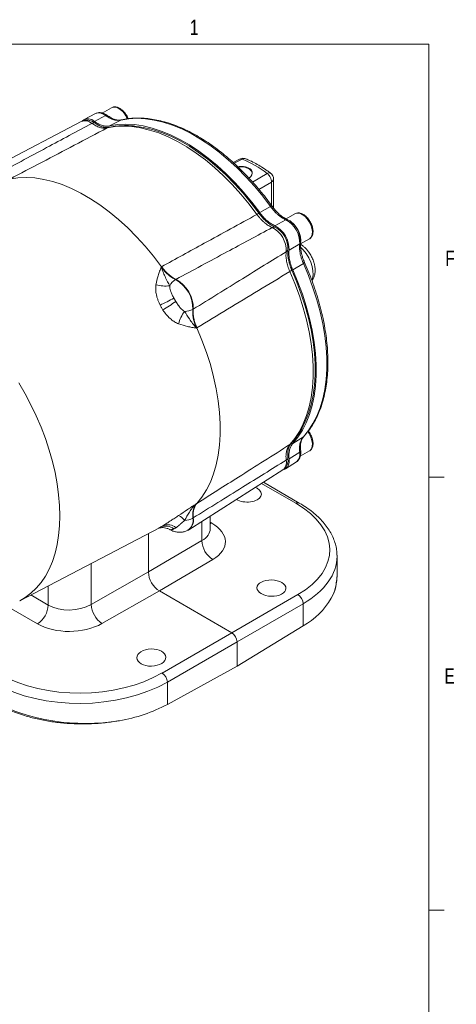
# Model space of a CAD drawing. Header units: inches. Extents: x 0.3 to 33.9, y 0.2 to 21.7.
# Tile 18 of 18: x 30.2 to 33.7, y 13.7 to 21.6. Entities that reach past the tile are written whole.
import ezdxf

# ---------------------------------------------------------------- set-up
doc = ezdxf.new("R2010")
doc.units = ezdxf.units.IN
doc.header["$MEASUREMENT"] = 0
doc.layers.add('SLD-0', color=7, linetype='Continuous', lineweight=15)
doc.styles.add('SLDTEXTSTYLE0', font='TXT', dxfattribs={"width": 0.75})

msp = doc.modelspace()

# ---------------------------------------------------------------- linework, layer by layer
at = {"color": 7, "linetype": 'Continuous', "lineweight": 15}
for p, q in [((30.8262, 20.849), (30.735, 20.8014)), ((30.9558, 20.8964), (30.8813, 20.8534)), ((30.7151, 20.7865), (29.917, 20.3702)), ((30.9077, 20.8328), (30.8185, 20.785)), ((31.0312, 20.7964), (30.9411, 20.7491)), ((31.0379, 20.798), (31.0312, 20.7964)), ((31.9926, 20.4809), (31.9399, 20.4542)), ((32.2664, 20.0853), (32.2664, 20.3195)), ((32.2433, 20.0966), (32.1551, 20.0483)), ((32.3667, 19.9905), (32.2776, 19.9426)), ((32.4403, 20.0395), (32.3687, 19.9981)), ((32.486, 19.795), (32.5576, 19.8364)), ((32.4784, 19.7971), (32.3924, 19.7439)), ((31.3613, 19.611), (31.3582, 19.6091)), ((32.5085, 19.6372), (32.4226, 19.585)), ((31.4746, 19.5073), (31.4777, 19.5092)), ((31.617, 19.268), (31.6138, 19.2663)), ((31.6437, 19.1145), (31.6469, 19.1162)), ((32.5085, 18.2375), (32.4226, 18.1831)), ((32.5134, 18.2425), (32.5085, 18.2375)), ((32.4784, 18.1123), (32.3924, 18.059)), ((32.4829, 18.079), (32.5576, 18.1221)), ((32.3648, 17.9784), (32.4517, 18.0336)), ((31.5824, 17.4857), (32.342, 17.9686)), ((32.4751, 17.7016), (32.1852, 17.869)), ((31.6469, 17.6986), (31.6437, 17.6969)), ((31.7544, 17.4914), (31.7544, 17.5951)), ((31.6138, 17.5797), (31.617, 17.5814)), ((30.2133, 16.9122), (31.3433, 17.5016)), ((31.2548, 17.4555), (31.2548, 17.1442)), ((31.5748, 17.4815), (31.5779, 17.4831)), ((31.6873, 17.3984), (31.2548, 17.1442)), ((32.7804, 17.1105), (32.7804, 17.2718)), ((31.3432, 16.9912), (31.7764, 17.2458)), ((31.2548, 17.1442), (30.7911, 16.881)), ((30.8786, 16.7275), (31.3432, 16.9912)), ((31.9289, 16.653), (31.3432, 16.9912)), ((32.4634, 16.9616), (31.9289, 16.653)), ((31.9713, 16.5796), (32.5058, 16.8881)), ((32.5058, 16.8881), (32.5058, 16.7082)), ((31.9289, 16.653), (31.3657, 16.3279)), ((32.5058, 16.7082), (31.9713, 16.3831)), ((31.4081, 16.2544), (31.9713, 16.5796)), ((31.9713, 16.3831), (31.9713, 16.5796)), ((31.9713, 16.3831), (31.4081, 16.0745)), ((31.4081, 16.0745), (31.4081, 16.2544))]:
    msp.add_line(p, q, dxfattribs=at)
at = {"color": 8, "linetype": 'Continuous', "lineweight": 15}
for p, q in [((32.0143, 20.4804), (31.9478, 20.447)), ((32.0972, 20.2958), (32.2148, 20.3647)), ((32.1486, 20.2365), (32.2503, 20.2959)), ((32.2503, 20.1066), (32.2503, 20.2959)), ((32.1695, 17.859), (32.4462, 17.6993)), ((31.6873, 17.5524), (31.6873, 17.3984)), ((31.7673, 17.5388), (31.7544, 17.5462)), ((31.7673, 17.5388), (31.7544, 17.5328)), ((30.7911, 16.881), (30.7911, 17.2135)), ((30.4438, 17.0324), (30.4438, 16.8768)), ((30.4438, 16.8768), (30.3022, 16.9585)), ((30.1087, 16.8688), (30.3577, 16.725))]:
    msp.add_line(p, q, dxfattribs=at)
at = {"color": 7, "linetype": 'Continuous', "lineweight": 15, "flags": 128}
for points in [[(30.7786, 20.7942), (30.7964, 20.7879), (30.8178, 20.7752)], [(31.0312, 20.7964), (31.095, 20.807), (31.1615, 20.8106), (31.2305, 20.8072), (31.3016, 20.7968), (31.3744, 20.7795), (31.4485, 20.7554), (31.5236, 20.7245), (31.5993, 20.6871), (31.6751, 20.6433), (31.7508, 20.5933), (31.8259, 20.5375), (31.9001, 20.476), (31.9728, 20.4093), (32.0439, 20.3376), (32.1129, 20.2613), (32.1795, 20.1809), (32.2433, 20.0966)], [(30.9212, 20.7332), (30.9849, 20.7437), (31.0515, 20.7473), (31.1204, 20.7438), (31.1914, 20.7334), (31.2642, 20.7161), (31.3382, 20.6919), (31.4133, 20.6611), (31.4889, 20.6237), (31.5647, 20.5799), (31.6403, 20.53), (31.7153, 20.4743), (31.7894, 20.4129), (31.8621, 20.3463), (31.9331, 20.2747), (32.0021, 20.1985), (32.0686, 20.1181), (32.1324, 20.034)], [(30.9411, 20.7491), (31.005, 20.7596), (31.0717, 20.7631), (31.1408, 20.7597), (31.212, 20.7492), (31.2849, 20.7319), (31.3591, 20.7077), (31.4343, 20.6767), (31.5101, 20.6392), (31.5861, 20.5954), (31.6618, 20.5454), (31.737, 20.4895), (31.8113, 20.428), (31.8842, 20.3612), (31.9554, 20.2894), (32.0245, 20.2131), (32.0912, 20.1326), (32.1551, 20.0483)], [(31.137, 20.7483), (31.1443, 20.7476), (31.2148, 20.7373), (31.2871, 20.7201), (31.3607, 20.6961), (31.4353, 20.6654), (31.5104, 20.6282), (31.5857, 20.5847), (31.6609, 20.5352), (31.7354, 20.4797), (31.8091, 20.4187), (31.8813, 20.3525), (31.9519, 20.2814), (32.0204, 20.2057), (32.0865, 20.1258), (32.1499, 20.0422)], [(31.9794, 20.4177), (31.9817, 20.418), (32.0079, 20.4191), (32.0336, 20.4159), (32.0567, 20.4086), (32.0753, 20.3979), (32.0879, 20.3846), (32.0934, 20.3697), (32.0916, 20.3546), (32.0824, 20.3404), (32.0666, 20.3282)], [(30.1336, 20.3197), (30.1985, 20.3296), (30.266, 20.3325), (30.336, 20.3285), (30.408, 20.3174), (30.4817, 20.2995), (30.5567, 20.2748), (30.6326, 20.2434), (30.7091, 20.2055), (30.7858, 20.1612), (30.8623, 20.1108), (30.9383, 20.0545), (31.0133, 19.9927), (31.0869, 19.9255), (31.1589, 19.8534), (31.2289, 19.7767), (31.2964, 19.6957), (31.3613, 19.611)], [(32.5576, 19.8364), (32.5596, 19.8376), (32.5628, 19.84), (32.5739, 19.8538), (32.5804, 19.873), (32.5817, 19.8962), (32.5778, 19.922), (32.5689, 19.9488), (32.5557, 19.9749), (32.5389, 19.9987), (32.5195, 20.0187), (32.4989, 20.0336)], [(32.4147, 19.5835), (32.4555, 19.4868), (32.4916, 19.3896), (32.5229, 19.2924), (32.5492, 19.1957), (32.5704, 19.1), (32.5864, 19.0058), (32.5971, 18.9135), (32.6025, 18.8236), (32.6025, 18.7367), (32.5971, 18.653), (32.5864, 18.5731), (32.5704, 18.4973), (32.5492, 18.4261), (32.5229, 18.3598), (32.5175, 18.3482)], [(32.4226, 19.585), (32.4636, 19.4875), (32.5, 19.3894), (32.5316, 19.2914), (32.5581, 19.1939), (32.5795, 19.0974), (32.5957, 19.0023), (32.6065, 18.9092), (32.6119, 18.8186), (32.6119, 18.7309), (32.6065, 18.6465), (32.5957, 18.5659), (32.5795, 18.4895), (32.5581, 18.4177), (32.5316, 18.3508), (32.5, 18.2892), (32.4636, 18.2332), (32.4226, 18.1831)], [(32.5085, 19.6372), (32.5496, 19.5398), (32.586, 19.4419), (32.6176, 19.344), (32.6441, 19.2466), (32.6655, 19.1502), (32.6817, 19.0553), (32.6925, 18.9623), (32.6979, 18.8718), (32.6979, 18.7842), (32.6925, 18.6999), (32.6817, 18.6194), (32.6655, 18.5432), (32.6441, 18.4715), (32.6176, 18.4047), (32.586, 18.3433), (32.5496, 18.2874), (32.5085, 18.2375)], [(32.3988, 19.5724), (32.4398, 19.4751), (32.4762, 19.3773), (32.5077, 19.2795), (32.5341, 19.1822), (32.5555, 19.0859), (32.5716, 18.9911), (32.5824, 18.8982), (32.5878, 18.8078), (32.5878, 18.7202), (32.5824, 18.6361), (32.5716, 18.5556), (32.5555, 18.4794), (32.5341, 18.4078), (32.5077, 18.341), (32.4762, 18.2796), (32.4398, 18.2238), (32.3988, 18.1738)], [(31.6469, 19.1162), (31.6879, 19.0177), (31.7242, 18.9187), (31.7557, 18.8198), (31.7821, 18.7214), (31.8035, 18.624), (31.8196, 18.5281), (31.8303, 18.4342), (31.8357, 18.3427), (31.8357, 18.2541), (31.8303, 18.1689), (31.8196, 18.0874), (31.8035, 18.0101), (31.7821, 17.9373), (31.7557, 17.8695), (31.7242, 17.8069), (31.6879, 17.7498), (31.6469, 17.6986)], [(32.5576, 18.1221), (32.5596, 18.1234), (32.5628, 18.1258), (32.5739, 18.1396), (32.5804, 18.1587), (32.5817, 18.1819), (32.5778, 18.2077), (32.5689, 18.2345), (32.5557, 18.2607), (32.5437, 18.2784)], [(32.3835, 18.0633), (32.3839, 18.0383), (32.3799, 18.0184)], [(32.3924, 18.059), (32.3926, 18.0319), (32.3876, 18.0085), (32.3776, 17.99), (32.363, 17.9773), (32.3517, 17.9725)]]:
    msp.add_lwpolyline(points, dxfattribs=at)
at = {"color": 8, "linetype": 'Continuous', "lineweight": 15, "flags": 128}
for points in [[(32.576, 19.504), (32.5809, 19.5165), (32.5863, 19.545), (32.586, 19.5773), (32.5801, 19.6121), (32.5687, 19.648), (32.5524, 19.6835), (32.5318, 19.7171), (32.5078, 19.7473), (32.486, 19.769)], [(30.2132, 16.9121), (30.2566, 16.9377), (30.3035, 16.9727), (30.3467, 17.0135), (30.3858, 17.0598), (30.4208, 17.1114), (30.4514, 17.1682), (30.4776, 17.2297), (30.4992, 17.2958), (30.5161, 17.3661), (30.5282, 17.4403), (30.5355, 17.5181), (30.538, 17.599), (30.5355, 17.6828), (30.5282, 17.769), (30.5161, 17.8572), (30.4992, 17.947), (30.4776, 18.038), (30.4514, 18.1298), (30.4208, 18.2219), (30.3858, 18.314), (30.3467, 18.4055), (30.3035, 18.496), (30.2566, 18.5852), (30.2062, 18.6726)]]:
    msp.add_lwpolyline(points, dxfattribs=at)
at = {"color": 8, "linetype": 'Continuous', "lineweight": 15}
for centre, radius, start, end in [((30.8537, 20.7744), 0.0795, 47.21988, 110.22479), ((30.9804, 20.8456), 0.0565, 52.89507, 115.79447), ((30.9184, 20.7401), 0.1786, 21.78318, 57.45529), ((30.7428, 20.7112), 0.0802, 47.08357, 110.1835), ((30.9393, 20.6986), 0.0391, 102.67915, 117.63983), ((32.0308, 20.4531), 0.0319, 70.38264, 121.13989), ((32.2306, 20.3452), 0.0251, 60.47097, 129.09439), ((32.2373, 20.3221), 0.0292, 296.42044, 354.97341), ((32.4649, 19.9886), 0.0565, 52.89507, 115.79447), ((32.3779, 18.2068), 0.0391, 302.35467, 317.28889), ((32.2906, 18.0303), 0.0802, 309.81506, 12.91856), ((32.4627, 17.6748), 0.0295, 65.16242, 124.09278), ((31.5192, 17.5604), 0.0965, 304.91161, 11.50756)]:
    msp.add_arc(centre, radius, start, end, dxfattribs=at)
at = {"color": 7, "linetype": 'Continuous', "lineweight": 15}
for centre, radius, start, end in [((30.7666, 20.7334), 0.0732, 44.78864, 128.07326), ((30.8161, 20.7392), 0.036, 87.25832, 121.38782), ((31.7066, 19.716), 0.824, 51.92895, 68.07642), ((32.1798, 19.9555), 0.0917, 109.00709, 121.13559), ((32.2707, 19.8062), 0.2078, 357.51324, 62.48676), ((32.3154, 19.8337), 0.1659, 350.50032, 59.35676), ((32.2733, 19.8982), 0.0342, 81.52756, 120.04999), ((32.1599, 19.7422), 0.2091, 357.41001, 62.58999), ((32.1779, 19.7526), 0.2147, 357.68888, 62.31112), ((32.1884, 19.7586), 0.1954, 357.41001, 62.58999), ((32.3517, 19.7624), 0.0342, 299.94369, 338.46473), ((32.3546, 19.6528), 0.0918, 298.85991, 310.97791), ((31.5601, 19.3766), 0.1562, 123.19564, 148.63622), ((31.3465, 19.2726), 0.2674, 358.64035, 61.35966), ((31.3495, 19.2743), 0.2676, 358.6456, 61.3544), ((31.3904, 19.7164), 0.2611, 253.42156, 278.00524), ((30.3677, 21.3651), 2.286, 295.43965, 298.56495), ((32.6725, 17.3737), 2.2921, 121.43874, 124.5558), ((31.5434, 19.4057), 0.1562, 271.36288, 296.79937), ((31.7529, 19.0888), 0.2612, 141.99796, 166.57622), ((32.3516, 18.0798), 0.036, 298.60616, 332.73142), ((32.4008, 18.0947), 0.0795, 309.77375, 12.78227), ((31.4535, 17.4993), 0.1111, 32.60149, 65.89971), ((31.3954, 17.4095), 0.1059, 51.82044, 115.527), ((31.412, 17.4273), 0.0991, 48.99264, 113.52213), ((31.5234, 17.7547), 0.197, 276.91515, 297.3272), ((31.5222, 17.5622), 0.0967, 305.17568, 11.47369), ((31.8699, 17.4027), 0.1827, 181.36516, 239.20336), ((32.4175, 16.8861), 0.0883, 1.29243, 58.70757), ((30.2512, 16.8858), 0.1928, 303.54035, 357.32575), ((30.9938, 16.895), 0.2032, 183.93686, 235.47698), ((32.199, 17.2497), 0.6224, 299.53899, 329.30446), ((31.3116, 16.2477), 0.0967, 3.99228, 56.00772), ((30.803, 17.2183), 1.294, 279.67825, 297.88367)]:
    msp.add_arc(centre, radius, start, end, dxfattribs=at)
for centre, major_axis, ratio, start_param, end_param in [((32.051, 17.7751), (0.1172, -0.0026), 0.561981, 0.797818, 0.955648), ((32.051, 17.7751), (0.1172, -0.0026), 0.561981, 3.927602, 7.081004), ((31.7815, 17.3356), (0.9399, -0.0208), 0.561981, 5.536387, 7.081004), ((31.5021, 17.3937), (0.375, -0.0083), 0.561981, 5.545114, 7.081004), ((31.7804, 17.286), (0.9999, -0.0208), 0.562909, 0.011712, 0.025172), ((31.3433, 17.0932), (-0.0625, 0.1082), 0.577909, 0.785669, 2.355552), ((31.7804, 17.0963), (0.9999, 0.0219), 0.591316, 5.964807, 6.270262), ((30.6206, 16.9868), (0.2499, 0.0089), 0.599485, 3.905762, 5.441651), ((30.6229, 16.8861), (0.375, 0.0087), 0.592198, 3.913199, 5.449089), ((31.9289, 16.604), (-0.03, 0.052), 0.577777, 3.927415, 5.497526), ((30.7187, 16.7221), (0.9399, 0.0219), 0.592198, 3.913199, 5.457816), ((30.7198, 16.6737), (0.9999, 0.0219), 0.591316, 3.914067, 5.458684), ((30.7198, 16.484), (0.9999, -0.0208), 0.562909, 3.938703, 5.029556)]:
    msp.add_ellipse(centre, major_axis=major_axis, ratio=ratio, start_param=start_param, end_param=end_param, dxfattribs=at)
at = {"color": 8, "linetype": 'Continuous', "lineweight": 15}
for centre, major_axis, ratio, start_param, end_param in [((31.5044, 17.4971), (0.25, -0.0082), 0.554197, 5.550838, 6.301329), ((31.7804, 17.286), (0.9999, -0.0208), 0.562909, 5.535679, 6.294897)]:
    msp.add_ellipse(centre, major_axis=major_axis, ratio=ratio, start_param=start_param, end_param=end_param, dxfattribs=at)
at = {"color": 7, "linetype": 'Continuous', "lineweight": 15}
for centre, major_axis, ratio in [((32.2501, 17.0142), (0.1172, -0.0026), 0.561981), ((31.2778, 16.453), (0.1172, 0.0027), 0.592198)]:
    msp.add_ellipse(centre, major_axis=major_axis, ratio=ratio, dxfattribs=at)
for points, knots in [([(30.9218, 20.8337), (30.9174, 20.8369), (30.9074, 20.8438), (30.891, 20.8513), (30.873, 20.8564), (30.8545, 20.8573), (30.8382, 20.8549), (30.8294, 20.85), (30.826, 20.8482)], [0, 0, 0, 0, 0.146059, 0.324632, 0.507537, 0.693185, 0.88208, 1, 1, 1, 1]), ([(31.0901, 20.8071), (31.0885, 20.8117), (31.0834, 20.8261), (31.0678, 20.8505), (31.0473, 20.8739), (31.0247, 20.8907), (31.0027, 20.901), (30.9779, 20.9052), (30.9635, 20.8995), (30.9558, 20.8964)], [0, 0, 0, 0, 0.071971, 0.225292, 0.409544, 0.528829, 0.666877, 0.824026, 1, 1, 1, 1]), ([(30.7974, 20.77), (30.6751, 20.7044), (30.4152, 20.5651), (30.155, 20.426), (30.0172, 20.3523)], [0, 0, 0, 0, 0.4703254, 1, 1, 1, 1]), ([(30.7794, 20.7934), (30.7746, 20.7945), (30.7625, 20.7975), (30.7426, 20.796), (30.7252, 20.7923), (30.7169, 20.7869), (30.7149, 20.7856)], [0, 0, 0, 0, 0.2214807, 0.5602897, 0.8915242, 1, 1, 1, 1]), ([(30.7974, 20.77), (30.8081, 20.7628), (30.8298, 20.7484), (30.862, 20.7357), (30.8933, 20.7294), (30.9118, 20.7319), (30.9212, 20.7332)], [0, 0, 0, 0, 0.245724, 0.500002, 0.745724, 1, 1, 1, 1]), ([(30.8178, 20.7752), (30.828, 20.7684), (30.8485, 20.7547), (30.8761, 20.7423), (30.8926, 20.7391), (30.8992, 20.7377)], [0, 0, 0, 0, 0.368972, 0.748644, 1, 1, 1, 1]), ([(30.8185, 20.785), (30.83, 20.7774), (30.8513, 20.7635), (30.8823, 20.7516), (30.9125, 20.7453), (30.9311, 20.7478), (30.9411, 20.7491)], [0, 0, 0, 0, 0.2668539, 0.4941326, 0.7280068, 1, 1, 1, 1]), ([(30.9077, 20.8328), (30.9117, 20.83), (30.9213, 20.8233), (30.9351, 20.8151), (30.9508, 20.8075), (30.9669, 20.8008), (30.9858, 20.7962), (31.008, 20.7926), (31.0229, 20.795), (31.0312, 20.7964)], [0, 0, 0, 0, 0.093134, 0.221777, 0.318053, 0.456595, 0.594338, 0.772833, 1, 1, 1, 1]), ([(31.0377, 20.7984), (31.0287, 20.797), (31.0125, 20.7946), (30.9881, 20.7999), (30.9694, 20.8059), (30.9527, 20.8144), (30.9376, 20.8229), (30.9266, 20.8306), (30.9219, 20.8339)], [0, 0, 0, 0, 0.259046, 0.465773, 0.620947, 0.729269, 0.884383, 1, 1, 1, 1]), ([(32.2546, 20.1006), (32.2524, 20.1037), (32.2361, 20.1268), (32.2036, 20.1691), (32.1567, 20.2278), (32.1069, 20.2859), (32.0545, 20.343), (32.0001, 20.3983), (31.9438, 20.4514), (31.886, 20.5019), (31.827, 20.5494), (31.767, 20.5937), (31.7063, 20.6344), (31.6451, 20.6714), (31.5835, 20.7044), (31.522, 20.7333), (31.4605, 20.758), (31.3994, 20.7783), (31.3388, 20.7942), (31.2789, 20.8054), (31.2199, 20.8118), (31.1618, 20.8136), (31.1051, 20.81), (31.0631, 20.8046), (31.0408, 20.7988), (31.0361, 20.7976)], [0, 0, 0, 0, 0.006424, 0.047139, 0.089533, 0.133206, 0.177836, 0.223197, 0.269123, 0.31549, 0.362207, 0.409203, 0.456426, 0.503837, 0.551411, 0.59913, 0.646985, 0.694977, 0.743114, 0.791416, 0.839912, 0.888645, 0.937673, 0.987074, 1, 1, 1, 1]), ([(30.1336, 20.3197), (30.3072, 20.4108), (30.5698, 20.5487), (30.8322, 20.6865), (30.9212, 20.7332)], [0, 0, 0, 0, 0.661168, 1, 1, 1, 1]), ([(30.9304, 20.7369), (30.9272, 20.7363), (30.9193, 20.7349), (30.908, 20.7349), (30.8997, 20.7371), (30.8991, 20.7373)], [0, 0, 0, 0, 0.395533, 0.956421, 1, 1, 1, 1]), ([(31.1335, 20.7485), (31.1311, 20.7488), (31.1066, 20.7519), (31.0614, 20.7522), (30.9999, 20.7491), (30.9568, 20.7424), (30.9345, 20.7375), (30.9307, 20.7367)], [0, 0, 0, 0, 0.034524, 0.344819, 0.653392, 0.941465, 1, 1, 1, 1]), ([(32.0411, 20.4826), (32.0373, 20.4841), (32.0272, 20.4881), (32.0099, 20.4877), (31.9982, 20.483), (31.9927, 20.4809)], [0, 0, 0, 0, 0.244101, 0.649995, 1, 1, 1, 1]), ([(32.2429, 20.3667), (32.2338, 20.3737), (32.2098, 20.3922), (32.17, 20.4185), (32.1237, 20.4456), (32.0807, 20.4674), (32.0533, 20.4782), (32.0414, 20.4828)], [0, 0, 0, 0, 0.137684, 0.365238, 0.594466, 0.825088, 1, 1, 1, 1]), ([(31.9781, 20.4184), (31.9853, 20.4196), (32.0033, 20.4228), (32.0331, 20.4207), (32.0617, 20.4126), (32.0827, 20.3991), (32.0945, 20.3821), (32.0968, 20.3632), (32.0881, 20.345), (32.0766, 20.3325), (32.0665, 20.3285), (32.0652, 20.328)], [0, 0, 0, 0, 0.089757, 0.224152, 0.351936, 0.474013, 0.594278, 0.71727, 0.845887, 0.980503, 1, 1, 1, 1]), ([(32.2503, 20.2959), (32.25, 20.3018), (32.2492, 20.314), (32.2419, 20.3325), (32.233, 20.3468), (32.224, 20.3573), (32.218, 20.3621), (32.2148, 20.3647)], [0, 0, 0, 0, 0.241771, 0.499322, 0.700331, 0.837915, 1, 1, 1, 1]), ([(32.2661, 20.3195), (32.266, 20.3234), (32.2658, 20.3328), (32.2603, 20.3473), (32.2524, 20.3597), (32.245, 20.3648), (32.2425, 20.3665)], [0, 0, 0, 0, 0.21244, 0.511818, 0.837659, 1, 1, 1, 1]), ([(32.2433, 20.0966), (32.2466, 20.0921), (32.2547, 20.0814), (32.2669, 20.0668), (32.2814, 20.0513), (32.2966, 20.0363), (32.3159, 20.0207), (32.3394, 20.0035), (32.3569, 19.9952), (32.3667, 19.9905)], [0, 0, 0, 0, 0.093134, 0.221777, 0.318054, 0.456595, 0.594338, 0.772833, 1, 1, 1, 1]), ([(32.3805, 19.9918), (32.369, 19.9973), (32.3485, 20.0073), (32.3212, 20.0285), (32.301, 20.0463), (32.284, 20.0644), (32.269, 20.0815), (32.259, 20.095), (32.2547, 20.1007)], [0, 0, 0, 0, 0.260311, 0.467829, 0.623253, 0.73143, 0.885576, 1, 1, 1, 1]), ([(32.1324, 20.034), (31.9903, 19.9561), (31.7333, 19.8151), (31.4763, 19.6741), (31.3613, 19.611)], [0, 0, 0, 0, 0.55255, 1, 1, 1, 1]), ([(32.1324, 20.034), (32.1368, 20.0281), (32.1458, 20.0162), (32.1603, 19.9994), (32.1755, 19.9836), (32.1913, 19.9692), (32.2072, 19.9564), (32.2233, 19.9452), (32.2397, 19.9354), (32.2506, 19.9304), (32.2561, 19.9278)], [0, 0, 0, 0, 0.122352, 0.245715, 0.372298, 0.500002, 0.622352, 0.745715, 0.872297, 1, 1, 1, 1]), ([(32.1499, 20.0422), (32.1585, 20.031), (32.176, 20.0083), (32.2052, 19.9793), (32.2357, 19.955), (32.2603, 19.9401), (32.2745, 19.9338), (32.2783, 19.9321)], [0, 0, 0, 0, 0.225412, 0.457361, 0.682763, 0.914702, 1, 1, 1, 1]), ([(32.1551, 20.0483), (32.1649, 20.0356), (32.183, 20.0123), (32.2129, 19.9837), (32.2442, 19.9594), (32.2659, 19.9485), (32.2776, 19.9426)], [0, 0, 0, 0, 0.266835, 0.494114, 0.727989, 1, 1, 1, 1]), ([(32.4602, 19.9156), (32.455, 19.9239), (32.4476, 19.9357), (32.4347, 19.9513), (32.4232, 19.9634), (32.4086, 19.9757), (32.3943, 19.9854), (32.3846, 19.9897), (32.3805, 19.9915)], [0, 0, 0, 0, 0.2488213, 0.350025, 0.5162401, 0.6860796, 0.8663529, 1, 1, 1, 1]), ([(32.5604, 19.8388), (32.5647, 19.8421), (32.5738, 19.849), (32.5843, 19.8697), (32.5882, 19.8986), (32.5824, 19.9325), (32.5705, 19.9637), (32.5526, 19.9936), (32.5317, 20.0169), (32.5092, 20.0337), (32.4872, 20.044), (32.4624, 20.0482), (32.448, 20.0425), (32.4403, 20.0395)], [0, 0, 0, 0, 0.064883, 0.137529, 0.260506, 0.360954, 0.455295, 0.545286, 0.653433, 0.723447, 0.804474, 0.896712, 1, 1, 1, 1]), ([(31.4777, 19.5092), (31.6151, 19.5831), (31.8744, 19.7228), (32.134, 19.8622), (32.2561, 19.9278)], [0, 0, 0, 0, 0.529676, 1, 1, 1, 1]), ([(32.486, 19.8086), (32.4865, 19.8134), (32.4879, 19.8246), (32.4862, 19.8433), (32.4825, 19.862), (32.4771, 19.8794), (32.4703, 19.8969), (32.4638, 19.9088), (32.4602, 19.9156)], [0, 0, 0, 0, 0.144236, 0.335261, 0.520752, 0.657623, 0.808081, 1, 1, 1, 1]), ([(32.3835, 19.7498), (32.3827, 19.7386), (32.381, 19.7158), (32.385, 19.678), (32.3939, 19.6385), (32.4039, 19.6092), (32.4115, 19.5909), (32.4136, 19.586), (32.4147, 19.5835)], [0, 0, 0, 0, 0.225409, 0.457356, 0.682755, 0.914693, 0.957325, 1, 1, 1, 1]), ([(32.3924, 19.7439), (32.3916, 19.7311), (32.3901, 19.7074), (32.3953, 19.6686), (32.405, 19.6281), (32.4164, 19.6001), (32.4226, 19.585)], [0, 0, 0, 0, 0.266854, 0.494133, 0.728007, 1, 1, 1, 1]), ([(32.4784, 19.7971), (32.4775, 19.7863), (32.4759, 19.7669), (32.4791, 19.7381), (32.4829, 19.7135), (32.4884, 19.6928), (32.4945, 19.6725), (32.501, 19.6546), (32.5063, 19.6423), (32.5085, 19.6372)], [0, 0, 0, 0, 0.227167, 0.405662, 0.543405, 0.681946, 0.778223, 0.906866, 1, 1, 1, 1]), ([(32.5676, 19.7048), (32.5612, 19.7151), (32.5523, 19.7294), (32.537, 19.7483), (32.5234, 19.7632), (32.506, 19.7786), (32.4927, 19.7889), (32.4849, 19.7932), (32.4838, 19.7938)], [0, 0, 0, 0, 0.283071, 0.394286, 0.578244, 0.766796, 0.967793, 1, 1, 1, 1]), ([(32.5178, 19.645), (32.515, 19.6516), (32.5083, 19.667), (32.501, 19.6885), (32.4938, 19.7123), (32.4885, 19.7387), (32.4838, 19.7729), (32.4854, 19.7957), (32.4864, 19.8084)], [0, 0, 0, 0, 0.114424, 0.268569, 0.376746, 0.532171, 0.739689, 1, 1, 1, 1]), ([(32.3688, 19.7327), (32.2509, 19.6598), (32.0003, 19.5047), (31.7497, 19.35), (31.617, 19.268)], [0, 0, 0, 0, 0.4703254, 1, 1, 1, 1]), ([(32.3688, 19.7327), (32.368, 19.7209), (32.3663, 19.6969), (32.3714, 19.6568), (32.3817, 19.6147), (32.3931, 19.5867), (32.3988, 19.5724)], [0, 0, 0, 0, 0.245724, 0.500002, 0.745724, 1, 1, 1, 1]), ([(32.5771, 19.4993), (32.5793, 19.502), (32.587, 19.5113), (32.5953, 19.5308), (32.6019, 19.5564), (32.6037, 19.5833), (32.6016, 19.6105), (32.5966, 19.6351), (32.5899, 19.6568), (32.5811, 19.6796), (32.5728, 19.6952), (32.5676, 19.7048)], [0, 0, 0, 0, 0.052202, 0.178626, 0.309353, 0.439998, 0.563036, 0.685677, 0.775706, 0.861303, 1, 1, 1, 1]), ([(31.3582, 19.6091), (31.3581, 19.609), (31.3537, 19.5974), (31.3451, 19.5742), (31.3288, 19.5278), (31.3211, 19.4907), (31.3159, 19.4662)], [0, 0, 0, 0, 0.002547, 0.254971, 0.506602, 1, 1, 1, 1]), ([(31.4268, 19.4579), (31.4158, 19.4786), (31.3985, 19.5112), (31.3751, 19.5626), (31.3636, 19.5929), (31.3582, 19.6089), (31.3582, 19.6091)], [0, 0, 0, 0, 0.458943, 0.721865, 0.99767, 1, 1, 1, 1]), ([(31.4746, 19.5073), (31.4645, 19.5125), (31.4439, 19.5232), (31.4137, 19.5468), (31.3844, 19.5752), (31.367, 19.5977), (31.3582, 19.6091)], [0, 0, 0, 0, 0.246206, 0.499999, 0.746205, 1, 1, 1, 1]), ([(31.3613, 19.611), (31.3638, 19.6076), (31.3745, 19.5933), (31.395, 19.5698), (31.4314, 19.5354), (31.4596, 19.5194), (31.4777, 19.5092)], [0, 0, 0, 0, 0.07334, 0.313043, 0.559699, 1, 1, 1, 1]), ([(32.5124, 18.241), (32.5135, 18.242), (32.5276, 18.2559), (32.5516, 18.287), (32.5841, 18.3342), (32.6127, 18.3859), (32.6378, 18.4414), (32.6591, 18.5005), (32.6765, 18.563), (32.6901, 18.6286), (32.6997, 18.6972), (32.7055, 18.7683), (32.7073, 18.8418), (32.7052, 18.9174), (32.6992, 18.9947), (32.6894, 19.0735), (32.6758, 19.1535), (32.6585, 19.2343), (32.6377, 19.3154), (32.6134, 19.3966), (32.5861, 19.4771), (32.5559, 19.5559), (32.533, 19.6118), (32.5195, 19.641), (32.5176, 19.645)], [0, 0, 0, 0, 0.003984, 0.053624, 0.103364, 0.153193, 0.203093, 0.253044, 0.303024, 0.353012, 0.402993, 0.452952, 0.502874, 0.552749, 0.602563, 0.652302, 0.701945, 0.75146, 0.800794, 0.849861, 0.898497, 0.946362, 0.992612, 1, 1, 1, 1]), ([(31.6469, 19.1162), (31.8127, 19.2168), (32.0633, 19.3688), (32.3139, 19.5209), (32.3988, 19.5724)], [0, 0, 0, 0, 0.6611682, 1, 1, 1, 1]), ([(31.3159, 19.4662), (31.3152, 19.4606), (31.3138, 19.4493), (31.3134, 19.4316), (31.3145, 19.4134), (31.3173, 19.3933), (31.3221, 19.3714), (31.3293, 19.3477), (31.3384, 19.324), (31.3459, 19.3085), (31.3497, 19.3007)], [0, 0, 0, 0, 0.10625, 0.213339, 0.322986, 0.433471, 0.571658, 0.711273, 0.855011, 1, 1, 1, 1]), ([(31.4608, 19.3573), (31.4597, 19.3593), (31.4538, 19.3701), (31.4436, 19.3901), (31.4302, 19.4217), (31.4281, 19.4444), (31.4268, 19.4579)], [0, 0, 0, 0, 0.061603, 0.328469, 0.601193, 1, 1, 1, 1]), ([(31.3724, 19.2614), (31.3742, 19.2586), (31.3844, 19.2434), (31.4051, 19.2167), (31.4352, 19.1871), (31.4668, 19.1638), (31.4881, 19.1542), (31.4988, 19.1494)], [0, 0, 0, 0, 0.054789, 0.306864, 0.566571, 0.779999, 1, 1, 1, 1]), ([(31.5471, 19.2495), (31.5361, 19.2574), (31.5168, 19.271), (31.4949, 19.3005), (31.483, 19.3196), (31.477, 19.3293)], [0, 0, 0, 0, 0.398876, 0.694912, 1, 1, 1, 1]), ([(31.6437, 19.1145), (31.6431, 19.116), (31.6369, 19.13), (31.6267, 19.1572), (31.6172, 19.1952), (31.6122, 19.2324), (31.6133, 19.2549), (31.6138, 19.2663)], [0, 0, 0, 0, 0.0286615, 0.2680197, 0.5143301, 0.7536885, 1, 1, 1, 1]), ([(31.617, 19.268), (31.6167, 19.2647), (31.6157, 19.2506), (31.6167, 19.2235), (31.6227, 19.1875), (31.6326, 19.1512), (31.6421, 19.128), (31.6469, 19.1162)], [0, 0, 0, 0, 0.073245, 0.312639, 0.558976, 0.776893, 1, 1, 1, 1]), ([(31.6437, 19.1145), (31.6436, 19.1146), (31.6324, 19.1273), (31.612, 19.1524), (31.5791, 19.1984), (31.5595, 19.2297), (31.5471, 19.2495)], [0, 0, 0, 0, 0.00233, 0.278135, 0.541057, 1, 1, 1, 1]), ([(31.4988, 19.1494), (31.5227, 19.1415), (31.5587, 19.1297), (31.6069, 19.1206), (31.6314, 19.1165), (31.6436, 19.1145), (31.6437, 19.1145)], [0, 0, 0, 0, 0.493398, 0.745029, 0.997453, 1, 1, 1, 1]), ([(32.4067, 18.1803), (32.414, 18.1886), (32.4347, 18.2117), (32.4654, 18.2537), (32.4945, 18.3005), (32.5096, 18.3325), (32.5155, 18.3451)], [0, 0, 0, 0, 0.172026, 0.483942, 0.797154, 1, 1, 1, 1]), ([(32.5085, 18.2375), (32.5032, 18.2309), (32.4938, 18.2193), (32.4857, 18.1982), (32.4802, 18.1795), (32.478, 18.1623), (32.4768, 18.1449), (32.4769, 18.1288), (32.4779, 18.1172), (32.4784, 18.1123)], [0, 0, 0, 0, 0.227167, 0.405662, 0.543405, 0.681947, 0.778223, 0.906866, 1, 1, 1, 1]), ([(32.4864, 18.124), (32.4859, 18.1298), (32.4847, 18.1432), (32.4849, 18.1604), (32.486, 18.1792), (32.4901, 18.1984), (32.4977, 18.2222), (32.5079, 18.235), (32.5136, 18.2421)], [0, 0, 0, 0, 0.115617, 0.27073, 0.379053, 0.534227, 0.740954, 1, 1, 1, 1]), ([(32.5604, 18.1246), (32.5647, 18.1278), (32.5738, 18.1347), (32.5843, 18.1554), (32.5882, 18.1843), (32.5825, 18.2184), (32.5702, 18.2491), (32.5583, 18.2714), (32.5494, 18.2809), (32.5475, 18.2829)], [0, 0, 0, 0, 0.114025, 0.241692, 0.457809, 0.634333, 0.800126, 0.958275, 1, 1, 1, 1]), ([(32.3988, 18.1738), (32.2604, 18.0863), (32.0098, 17.9279), (31.7591, 17.7695), (31.6469, 17.6986)], [0, 0, 0, 0, 0.55255, 1, 1, 1, 1]), ([(32.3988, 18.1738), (32.3932, 18.1666), (32.3818, 18.1519), (32.3716, 18.1221), (32.3664, 18.0875), (32.368, 18.0614), (32.3688, 18.0482)], [0, 0, 0, 0, 0.245724, 0.500002, 0.745724, 1, 1, 1, 1]), ([(32.3914, 18.1514), (32.3904, 18.1491), (32.3858, 18.1379), (32.3823, 18.1131), (32.3817, 18.0874), (32.3829, 18.0703), (32.3833, 18.0656), (32.3835, 18.0633)], [0, 0, 0, 0, 0.098567, 0.472998, 0.858289, 0.929109, 1, 1, 1, 1]), ([(32.4226, 18.1831), (32.4165, 18.1753), (32.4054, 18.1607), (32.3956, 18.1319), (32.3901, 18.0989), (32.3916, 18.073), (32.3924, 18.059)], [0, 0, 0, 0, 0.266835, 0.494114, 0.727989, 1, 1, 1, 1]), ([(32.3912, 18.1515), (32.3925, 18.1553), (32.3959, 18.1657), (32.4016, 18.1749), (32.4057, 18.1788), (32.4068, 18.1799)], [0, 0, 0, 0, 0.29277, 0.805442, 1, 1, 1, 1]), ([(32.452, 18.0341), (32.4526, 18.0344), (32.4596, 18.0378), (32.4696, 18.0491), (32.4803, 18.0668), (32.4859, 18.0871), (32.4879, 18.1064), (32.4866, 18.119), (32.4862, 18.1241)], [0, 0, 0, 0, 0.021358, 0.240324, 0.447077, 0.658114, 0.862588, 1, 1, 1, 1]), ([(31.617, 17.5814), (31.7497, 17.6639), (32.0003, 17.8197), (32.2509, 17.9751), (32.3688, 18.0482)], [0, 0, 0, 0, 0.5296757, 1, 1, 1, 1]), ([(32.3419, 17.9695), (32.3446, 17.971), (32.354, 17.9762), (32.366, 17.9903), (32.3758, 18.0057), (32.3787, 18.0159), (32.3795, 18.019)], [0, 0, 0, 0, 0.1467549, 0.5024698, 0.8504701, 1, 1, 1, 1]), ([(31.6437, 17.6969), (31.6436, 17.6968), (31.6314, 17.6886), (31.6069, 17.6722), (31.5587, 17.6402), (31.5227, 17.6164), (31.4988, 17.6007)], [0, 0, 0, 0, 0.002547, 0.254971, 0.506602, 1, 1, 1, 1]), ([(31.5471, 17.5591), (31.5595, 17.583), (31.5791, 17.6206), (31.612, 17.6657), (31.6324, 17.687), (31.6436, 17.6968), (31.6437, 17.6969)], [0, 0, 0, 0, 0.458943, 0.721865, 0.99767, 1, 1, 1, 1]), ([(31.6138, 17.5797), (31.6133, 17.5915), (31.6122, 17.6154), (31.6174, 17.6471), (31.6273, 17.6755), (31.6382, 17.6897), (31.6437, 17.6969)], [0, 0, 0, 0, 0.243914, 0.495196, 0.743693, 1, 1, 1, 1]), ([(31.6469, 17.6986), (31.6453, 17.6967), (31.6382, 17.6884), (31.628, 17.6706), (31.6196, 17.6435), (31.6156, 17.6136), (31.6165, 17.5922), (31.617, 17.5814)], [0, 0, 0, 0, 0.073245, 0.312639, 0.558976, 0.776893, 1, 1, 1, 1]), ([(32.7796, 17.2804), (32.7794, 17.2907), (32.7788, 17.3168), (32.7708, 17.3583), (32.7566, 17.4046), (32.7361, 17.45), (32.7098, 17.4944), (32.6775, 17.5375), (32.6395, 17.579), (32.596, 17.6187), (32.5472, 17.6563), (32.506, 17.6835), (32.4811, 17.6981), (32.4751, 17.7016)], [0, 0, 0, 0, 0.064025, 0.161119, 0.258586, 0.356885, 0.456297, 0.556889, 0.658541, 0.761013, 0.864028, 0.967339, 1, 1, 1, 1]), ([(31.4988, 17.6007), (31.4884, 17.5938), (31.4671, 17.5797), (31.4347, 17.558), (31.4018, 17.5363), (31.3824, 17.5243), (31.3724, 17.5182)], [0, 0, 0, 0, 0.21336, 0.43352, 0.711269, 1, 1, 1, 1]), ([(31.477, 17.5021), (31.4782, 17.5029), (31.4846, 17.5073), (31.4968, 17.5169), (31.5175, 17.5349), (31.536, 17.5501), (31.5471, 17.5591)], [0, 0, 0, 0, 0.061603, 0.328469, 0.601193, 1, 1, 1, 1]), ([(31.334, 17.4971), (31.3343, 17.4972), (31.3347, 17.4974), (31.3405, 17.4993), (31.3511, 17.5016), (31.3662, 17.503), (31.3854, 17.5021), (31.4068, 17.4967), (31.4218, 17.4913), (31.4285, 17.4866), (31.4285, 17.4866)], [0, 0, 0, 0, 0.129665, 0.248452, 0.366154, 0.49583, 0.647599, 0.817564, 0.998937, 1, 1, 1, 1]), ([(31.4285, 17.4871), (31.4317, 17.4852), (31.4433, 17.4781), (31.4654, 17.4703), (31.4938, 17.4647), (31.5225, 17.465), (31.5498, 17.4701), (31.5662, 17.4777), (31.574, 17.4813)], [0, 0, 0, 0, 0.074176, 0.268998, 0.458531, 0.645458, 0.831261, 1, 1, 1, 1]), ([(31.7544, 17.4909), (31.7544, 17.4908), (31.7545, 17.4905), (31.7545, 17.4911), (31.7545, 17.4914)], [0, 0, 0, 0, 0.363168, 1, 1, 1, 1]), ([(32.776, 17.0708), (32.7742, 17.0518), (32.7697, 17.0047), (32.7474, 16.9592), (32.7341, 16.932)], [0, 0, 0, 0, 0.401727, 1, 1, 1, 1]), ([(32.7778, 17.0707), (32.7785, 17.0752), (32.7802, 17.0864), (32.7799, 17.0976), (32.7796, 17.1042)], [0, 0, 0, 0, 0.407875, 1, 1, 1, 1]), ([(31.0205, 15.9427), (30.9818, 15.9365), (30.9072, 15.9246), (30.793, 15.9166), (30.681, 15.9155), (30.5693, 15.9217), (30.4597, 15.9352), (30.3532, 15.9556), (30.2403, 15.9857), (30.1236, 16.0275), (30.0503, 16.0663), (30.0137, 16.0857)], [0, 0, 0, 0, 0.110367, 0.212962, 0.315885, 0.418482, 0.52113, 0.624104, 0.726755, 0.863377, 1, 1, 1, 1])]:
    msp.add_open_spline(points, degree=3, knots=knots, dxfattribs=at)
at = {"color": 8, "linetype": 'Continuous', "lineweight": 15}
for points, knots in [([(30.9216, 20.834), (30.9215, 20.834), (30.9203, 20.8357), (30.9155, 20.836), (30.9103, 20.8338), (30.9077, 20.8328)], [0, 0, 0, 0, 0.0266993, 0.5133497, 1, 1, 1, 1]), ([(32.0143, 20.4804), (32.0113, 20.4814), (32.0056, 20.4833), (31.9983, 20.4833), (31.9946, 20.4813), (31.9929, 20.4804)], [0, 0, 0, 0, 0.38597, 0.713589, 1, 1, 1, 1]), ([(32.2543, 20.1004), (32.2543, 20.1006), (32.2542, 20.1015), (32.2506, 20.1005), (32.2457, 20.0979), (32.2433, 20.0966)], [0, 0, 0, 0, 0.164222, 0.582111, 1, 1, 1, 1]), ([(32.3805, 19.9914), (32.3786, 19.9921), (32.3745, 19.9937), (32.3695, 19.9917), (32.3667, 19.9905)], [0, 0, 0, 0, 0.437111, 1, 1, 1, 1]), ([(32.486, 19.8086), (32.4857, 19.8067), (32.485, 19.8022), (32.4808, 19.799), (32.4784, 19.7971)], [0, 0, 0, 0, 0.438414, 1, 1, 1, 1]), ([(32.5173, 19.6448), (32.5175, 19.6447), (32.5183, 19.6442), (32.5155, 19.6415), (32.5109, 19.6386), (32.5085, 19.6372)], [0, 0, 0, 0, 0.166235, 0.583118, 1, 1, 1, 1]), ([(32.4863, 18.1237), (32.4864, 18.1236), (32.4872, 18.1217), (32.485, 18.1175), (32.4806, 18.114), (32.4784, 18.1123)], [0, 0, 0, 0, 0.026778, 0.513389, 1, 1, 1, 1]), ([(31.3497, 17.505), (31.3482, 17.5042), (31.3458, 17.5029), (31.344, 17.502), (31.3433, 17.5017)], [0, 0, 0, 0, 0.638561, 1, 1, 1, 1]), ([(31.4286, 17.4866), (31.4299, 17.4861), (31.4323, 17.4852), (31.4385, 17.4856), (31.4451, 17.4869), (31.4526, 17.4891), (31.4581, 17.4915), (31.4608, 17.4927)], [0, 0, 0, 0, 0.238644, 0.425299, 0.613656, 0.80625, 1, 1, 1, 1])]:
    msp.add_open_spline(points, degree=3, knots=knots, dxfattribs=at)
at = {"color": 7, "linetype": 'Continuous', "lineweight": 15}
for points in [[(31.477, 19.3293), (31.4742, 19.3339), (31.4687, 19.3432), (31.4634, 19.3526), (31.4608, 19.3573)], [(31.3497, 19.3007), (31.3532, 19.294), (31.3603, 19.2806), (31.3684, 19.2678), (31.3724, 19.2614)], [(31.3724, 17.5182), (31.3684, 17.5157), (31.3603, 17.5109), (31.3532, 17.507), (31.3497, 17.505)], [(31.4608, 17.4927), (31.4634, 17.494), (31.4687, 17.4967), (31.4742, 17.5003), (31.477, 17.5021)]]:
    msp.add_open_spline(points, degree=3, dxfattribs=at)
at = {"layer": 'SLD-0'}
for p, q in [((0.5229, 21.4106), (33.5229, 21.4106)), ((33.5229, 0.4106), (33.5229, 21.4106)), ((33.5229, 17.9106), (33.6479, 17.9106)), ((33.5229, 14.4106), (33.6479, 14.4106))]:
    msp.add_line(p, q, dxfattribs=at)

# ---------------------------------------------------------------- texts
at = {"color": 7, "linetype": 'Continuous', "lineweight": 0, "char_height": 0.125, "attachment_point": 1, "style": 'SLDTEXTSTYLE0'}
for s, insert in [('1', (31.5904, 21.6076)), ('F', (33.6564, 19.7422)), ('E', (33.6495, 16.3669))]:
    msp.add_mtext(s, dxfattribs=dict(at, insert=insert))

doc.saveas('drawing.dxf')
